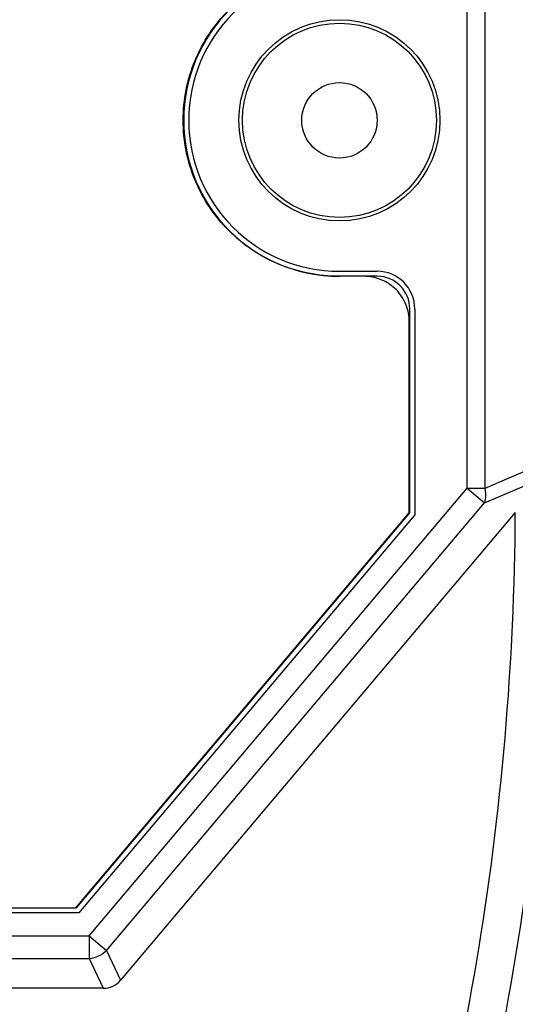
# Model space of a CAD drawing. Header units: millimetres. Extents: x -56 to 387, y -22 to 466.
# Tile 5 of 20: x 106 to 126, y 91 to 131. Entities that reach past the tile are written whole.
import ezdxf

# ---------------------------------------------------------------- set-up
doc = ezdxf.new("R2010")
doc.units = ezdxf.units.MM
doc.header["$LTSCALE"] = 65.395
doc.header["$PDMODE"] = 3
doc.header["$PDSIZE"] = 0.01
doc.layers.get('0').update_dxf_attribs({"linetype": 'CONTINUOUS'})
doc.layers.get('Defpoints').update_dxf_attribs({"linetype": 'CONTINUOUS'})
for name, color, linetype in [('IO_COUPLER_MODULE-DIM', 7, 'CONTINUOUS'), ('SHEET-LORA_MAIN-GATEWAY-SHAPE', 7, 'CONTINUOUS'), ('TOP_CASE-_AK-DR-10-SHAPE', 7, 'CONTINUOUS')]:
    doc.layers.add(name, color=color, linetype=linetype)
doc.styles.get("Standard").update_dxf_attribs({"font": 'gothic.ttf'})
doc.dimstyles.new('DIMSTYLE_1', dxfattribs={"dimtxt": 3.5, "dimasz": 3.5, "dimexe": 1.5, "dimexo": 1, "dimgap": 0.875, "dimtad": 1, "dimdec": 5, "dimdsep": 46, "dimtxsty": 'STANDARD', "dimblk": '_FILLED', "dimblk1": '_FILLED', "dimblk2": '_FILLED', "dimcen": 0.09, "dimadec": 5, "dimazin": 2, "dimtp": 0.2, "dimtm": 0.2, "dimtfac": 1, "dimtdec": 5, "dimtofl": 0, "dimtmove": 0, "dimatfit": 3, "dimldrblk": '_FILLED', "dimfxl": 1, "dimtolj": 1, "dimarcsym": 0})

# ---------------------------------------------------------------- blocks, each defined once
blk = doc.blocks.new('_FILLED')
at = {"color": 0, "linetype": 'ByBlock'}
blk.add_solid([(0, 0), (-1, 0.214), (-1, -0.214)], dxfattribs=at)
blk = doc.blocks.new('*D142')
at = {"layer": 'Defpoints', "color": 0, "linetype": 'Continuous'}
for p in [(127.672, 139.025), (55.672, 137.026), (127.672, 49.566)]:
    blk.add_point(p, dxfattribs=at)
at = {"layer": 'IO_COUPLER_MODULE-DIM', "color": 0, "linetype": 'Continuous', "lineweight": -2}
for p, q in [((127.672, 138.025), (127.672, 48.066)), ((55.672, 136.026), (55.672, 48.066)), ((59.172, 49.566), (124.172, 49.566))]:
    blk.add_line(p, q, dxfattribs=at)
at = {"layer": 'IO_COUPLER_MODULE-DIM', "color": 0, "linetype": 'Continuous', "lineweight": -2, "xscale": 3.5, "yscale": 3.5, "zscale": 3.5, "rotation": 180}
blk.add_blockref('_FILLED', (55.672, 49.566), dxfattribs=at)
at = {"layer": 'IO_COUPLER_MODULE-DIM', "color": 0, "linetype": 'Continuous', "lineweight": -2, "xscale": 3.5, "yscale": 3.5, "zscale": 3.5}
blk.add_blockref('_FILLED', (127.672, 49.566), dxfattribs=at)
at = {"layer": 'IO_COUPLER_MODULE-DIM', "color": 0, "linetype": 'Continuous', "insert": (90.739, 56.441), "char_height": 4.5, "attachment_point": 2, "line_spacing_factor": 0.9}
blk.add_mtext('\\A1;72', dxfattribs=at)
blk = doc.blocks.new('*D143')
at = {"layer": 'Defpoints', "color": 0, "linetype": 'Continuous'}
for p in [(119.172, 177.776), (106.875, 69.776), (147.54, 69.776)]:
    blk.add_point(p, dxfattribs=at)
at = {"layer": 'IO_COUPLER_MODULE-DIM', "color": 0, "linetype": 'Continuous', "lineweight": -2}
for p, q in [((120.172, 177.776), (149.04, 177.776)), ((147.54, 174.276), (147.54, 73.276)), ((107.875, 69.776), (149.04, 69.776))]:
    blk.add_line(p, q, dxfattribs=at)
at = {"layer": 'IO_COUPLER_MODULE-DIM', "color": 0, "linetype": 'Continuous', "lineweight": -2, "xscale": 3.5, "yscale": 3.5, "zscale": 3.5}
for p, rotation in [((147.54, 177.776), 90), ((147.54, 69.776), 270)]:
    blk.add_blockref('_FILLED', p, dxfattribs=dict(at, rotation=rotation))
at = {"layer": 'IO_COUPLER_MODULE-DIM', "color": 0, "linetype": 'Continuous', "insert": (140.665, 126.487), "char_height": 4.5, "attachment_point": 2, "rotation": 90, "line_spacing_factor": 0.9}
blk.add_mtext('\\A1;108', dxfattribs=at)
blk = doc.blocks.new('*D155')
at = {"layer": 'Defpoints', "color": 0, "linetype": 'Continuous'}
for p in [(110.172, 374.776), (121.198, 69.776), (161.863, 69.776)]:
    blk.add_point(p, dxfattribs=at)
at = {"layer": 'IO_COUPLER_MODULE-DIM', "color": 0, "linetype": 'Continuous', "lineweight": -2}
for p, q in [((111.172, 374.776), (163.363, 374.776)), ((161.863, 371.276), (161.863, 73.276)), ((122.198, 69.776), (163.363, 69.776))]:
    blk.add_line(p, q, dxfattribs=at)
at = {"layer": 'IO_COUPLER_MODULE-DIM', "color": 0, "linetype": 'Continuous', "lineweight": -2, "xscale": 3.5, "yscale": 3.5, "zscale": 3.5}
for p, rotation in [((161.863, 374.776), 90), ((161.863, 69.776), 270)]:
    blk.add_blockref('_FILLED', p, dxfattribs=dict(at, rotation=rotation))
at = {"layer": 'IO_COUPLER_MODULE-DIM', "color": 0, "linetype": 'Continuous', "insert": (154.988, 222.276), "char_height": 4.5, "attachment_point": 2, "rotation": 90, "line_spacing_factor": 0.9}
blk.add_mtext('\\A1;305', dxfattribs=at)

msp = doc.modelspace()

# ---------------------------------------------------------------- linework, layer by layer
at = {"layer": 'SHEET-LORA_MAIN-GATEWAY-SHAPE', "color": 7, "linetype": 'Continuous'}
for p, q in [((120.151908, 120.325712), (119.151924, 120.325712)), ((120.671908, 120.32561), (119.171908, 120.32561)), ((121.971908, 110.923871), (121.971908, 119.02561)), ((121.951921, 110.923973), (121.951921, 118.525699)), ((108.681197, 95.225714), (121.951921, 110.923973)), ((108.701213, 95.22561), (121.971908, 110.923871)), ((74.622611, 95.225714), (108.681197, 95.225714)), ((74.642604, 95.22561), (108.701213, 95.22561))]:
    msp.add_line(p, q, dxfattribs=at)
for centre, radius, start, end in [((119.171908, 126.52561), 6.2, 90, 270), ((120.125774, 118.462846), 1.865013, 66.7822543, 78.9380346), ((120.671908, 119.02561), 1.3, 0, 90), ((120.093134, 118.50066), 1.8608, 11.0529991, 21.4875925)]:
    msp.add_arc(centre, radius, start, end, dxfattribs=at)
for points, knots in [([(119.151924, 120.325712), (118.345562, 120.325712), (117.119074, 120.570017), (115.687423, 121.336178), (114.73924, 122.113061), (113.962515, 123.060513), (113.387326, 124.137881), (113.032202, 125.306378), (112.911599, 126.525692), (113.032193, 127.744984), (113.387285, 128.913426), (113.96243, 129.990753), (114.739126, 130.938204), (115.687289, 131.715144), (117.118985, 132.481377), (118.345527, 132.72571), (119.151924, 132.72571)], [0, 0, 0, 0, 0.124545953, 0.186824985, 0.249693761, 0.312564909, 0.374846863, 0.437128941, 0.500000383, 0.562868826, 0.625147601, 0.687426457, 0.750295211, 0.813166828, 0.875448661, 1, 1, 1, 1]), ([(121.824602, 119.18227), (121.7346, 119.411181), (121.473859, 119.820835), (121.069933, 120.087303), (120.861012, 120.176818)], [0, 0, 0, 0, 0.52, 1, 1, 1, 1])]:
    msp.add_open_spline(points, degree=3, knots=knots, dxfattribs=at)
for points in [[(120.483615, 120.293208), (120.373439, 120.314652), (120.262121, 120.325712), (120.151908, 120.325712)], [(121.951921, 118.525699), (121.951921, 118.635913), (121.940861, 118.74723), (121.919416, 118.857407)]]:
    msp.add_open_spline(points, degree=3, dxfattribs=at)
at = {"layer": 'TOP_CASE-_AK-DR-10-SHAPE', "color": 7, "linetype": 'Continuous'}
for p, q in [((124.257695, 111.905436), (124.257695, 141.145784)), ((124.964801, 111.905436), (124.964801, 141.145784)), ((119.171908, 120.52561), (120.671908, 120.52561)), ((122.171908, 119.02561), (122.171908, 110.850662)), ((124.964801, 111.905436), (127.171908, 112.848847)), ((124.94409, 111.325184), (127.358304, 112.357121)), ((109.217238, 94.113677), (124.257695, 111.905436)), ((124.257695, 111.905436), (124.964801, 111.905436)), ((124.257695, 111.905436), (124.94409, 111.325184)), ((109.903634, 93.533425), (124.94409, 111.325184)), ((122.171908, 110.850662), (108.794029, 95.02561)), ((126.17033, 110.933585), (110.455551, 92.344152)), ((108.794029, 95.02561), (74.549788, 95.02561)), ((74.126578, 94.113677), (109.217238, 94.113677)), ((109.217238, 94.113677), (109.903634, 93.533425)), ((109.217238, 94.113677), (109.217238, 93.214883)), ((74.126578, 93.214883), (109.217238, 93.214883)), ((109.217238, 93.214883), (109.769156, 92.02561)), ((109.903634, 93.533425), (110.455551, 92.344152)), ((109.769156, 92.02561), (73.57466, 92.02561))]:
    msp.add_line(p, q, dxfattribs=at)
for radius in [4, 3.860359, 1.5]:
    msp.add_circle((119.171908, 126.52561), radius, dxfattribs=at)
for centre, radius, start, end in [((119.171908, 126.52561), 6, 90, 270), ((120.671908, 119.02561), 1.5, 0, 90), ((15.121908, 111.52561), 112.55, 341.39427591, 0), ((15.121908, 111.52561), 111.05, 341.22049459, 359.69454584)]:
    msp.add_arc(centre, radius, start, end, dxfattribs=at)
msp.add_ellipse((109.669932, 93.138211), major_axis=(-0.477952, 1.029892), ratio=0.880752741, start_param=-3.529610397, end_param=-2.75357491, dxfattribs=at)
for points, knots in [([(124.94409, 111.325184), (124.958973, 111.367792), (125.007141, 111.557419), (124.996109, 111.758946), (124.964801, 111.905436)], [0, 0, 0, 0, 0.231532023, 1, 1, 1, 1]), ([(109.217238, 93.214883), (109.344725, 93.226252), (109.597318, 93.294681), (109.812647, 93.443405), (109.903634, 93.533425)], [0, 0, 0, 0, 0.500000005, 1, 1, 1, 1])]:
    msp.add_open_spline(points, degree=3, knots=knots, dxfattribs=at)

# ---------------------------------------------------------------- dimensions: what is measured, and where the dimension line sits
at = {"layer": 'IO_COUPLER_MODULE-DIM', "color": 5, "linetype": 'Continuous'}
for base, p1, p2, picture, middle in [((161.863334, 69.77561), (110.171914, 374.77561), (121.197725, 69.77561), '*D155', (161.863334, 222.27561)), ((147.54029, 69.77561), (119.171908, 177.77561), (106.874681, 69.77561), '*D143', (147.54029, 126.486718))]:
    dim = msp.add_linear_dim(base=base, p1=p1, p2=p2, angle=270, dimstyle='DIMSTYLE_1', override={"dimtxt": 4.5}, dxfattribs=at)
    dim.commit()
    dim.dimension.update_dxf_attribs({"geometry": picture, "text_midpoint": middle, "dimtype": 160})
dim = msp.add_linear_dim(base=(127.671907, 49.566423), p1=(55.671908, 137.02561), p2=(127.671907, 139.024676), dimstyle='DIMSTYLE_1', override={"dimtxt": 4.5}, dxfattribs=at)
dim.commit()
dim.dimension.update_dxf_attribs({"geometry": '*D142', "text_midpoint": (90.739456, 49.566423), "dimtype": 160})

doc.saveas('drawing.dxf')
